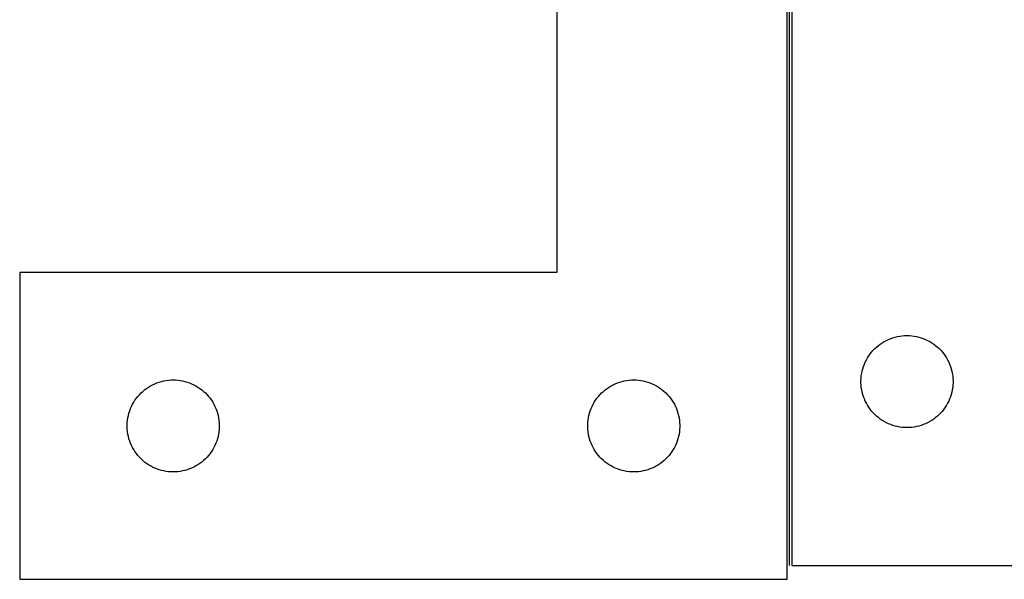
# Model space of a CAD drawing. Header units: millimetres. Extents: x 7 to 1493, y 7 to 489.
# Tile 4 of 7: x 804 to 1125, y 11 to 193. Entities that reach past the tile are written whole.
import ezdxf

# ---------------------------------------------------------------- set-up
doc = ezdxf.new("R2010")
doc.units = ezdxf.units.MM
doc.layers.add('COMMON', color=5, linetype='CONTINUOUS', true_color=0x0000ff)
doc.layers.add('CUT', color=7, linetype='CONTINUOUS', true_color=0x000000)

msp = doc.modelspace()

# ---------------------------------------------------------------- linework, layer by layer
at = {"layer": 'COMMON'}
msp.add_line((1054.672445, 15.027373), (1054.672445, 310.566673), dxfattribs=at)
at = {"layer": 'CUT'}
for p, q in [((1055.422445, 315.027373), (1055.422445, 15.027373)), ((978.922444, 310.566673), (978.922444, 110.566673)), ((1053.922444, 10.566673), (1053.922444, 310.566673)), ((978.922444, 110.566673), (803.922444, 110.566673)), ((803.922444, 110.566673), (803.922444, 10.566673)), ((1089.854164, 89.710208), (1090.614086, 89.848691)), ((1090.614086, 89.848691), (1091.38013, 89.947871)), ((1091.38013, 89.947871), (1092.150264, 90.007484)), ((1092.150264, 90.007484), (1092.922445, 90.027373)), ((1092.922445, 90.027373), (1093.694626, 90.007484)), ((1093.694626, 90.007484), (1094.46476, 89.947871)), ((1094.46476, 89.947871), (1095.230804, 89.848691)), ((1095.230804, 89.848691), (1095.990726, 89.710208)), ((1083.020163, 86.294352), (1083.613303, 86.78917)), ((1083.613303, 86.78917), (1084.231129, 87.252798)), ((1084.231129, 87.252798), (1084.872002, 87.684006)), ((1084.872002, 87.684006), (1085.534224, 88.081651)), ((1085.534224, 88.081651), (1086.216038, 88.444679)), ((1086.216038, 88.444679), (1086.915637, 88.772126)), ((1086.915637, 88.772126), (1087.631164, 89.063125)), ((1087.631164, 89.063125), (1088.360723, 89.316903)), ((1088.360723, 89.316903), (1089.102378, 89.532788)), ((1089.102378, 89.532788), (1089.854164, 89.710208)), ((1095.990726, 89.710208), (1096.742512, 89.532788)), ((1096.742512, 89.532788), (1097.484168, 89.316903)), ((1097.484168, 89.316903), (1098.213726, 89.063125)), ((1098.213726, 89.063125), (1098.929254, 88.772126)), ((1098.929254, 88.772126), (1099.628852, 88.444679)), ((1099.628852, 88.444679), (1100.310666, 88.081651)), ((1100.310666, 88.081651), (1100.972888, 87.684006)), ((1100.972888, 87.684006), (1101.613762, 87.252798)), ((1101.613762, 87.252798), (1102.231587, 86.78917)), ((1102.231587, 86.78917), (1102.824727, 86.294352)), ((1080.062726, 82.749265), (1080.47729, 83.401028)), ((1080.47729, 83.401028), (1080.924856, 84.030587)), ((1080.924856, 84.030587), (1081.404238, 84.63627)), ((1081.404238, 84.63627), (1081.914165, 85.216473)), ((1081.914165, 85.216473), (1082.453283, 85.769655)), ((1082.453283, 85.769655), (1083.020163, 86.294352)), ((1102.824727, 86.294352), (1103.391607, 85.769655)), ((1103.391607, 85.769655), (1103.930726, 85.216473)), ((1103.930726, 85.216473), (1104.440652, 84.63627)), ((1104.440652, 84.63627), (1104.920034, 84.030587)), ((1104.920034, 84.030587), (1105.3676, 83.401028)), ((1105.3676, 83.401028), (1105.782165, 82.749265)), ((1078.755107, 79.955508), (1079.027586, 80.678291)), ((1079.027586, 80.678291), (1079.336911, 81.386088)), ((1079.336911, 81.386088), (1079.682263, 82.077024)), ((1079.682263, 82.077024), (1080.062726, 82.749265)), ((1105.782165, 82.749265), (1106.162627, 82.077024)), ((1106.162627, 82.077024), (1106.507979, 81.386088)), ((1106.507979, 81.386088), (1106.817305, 80.678291)), ((1106.817305, 80.678291), (1107.089784, 79.955508)), ((1078.046605, 76.953348), (1078.165476, 77.716584)), ((1078.165476, 77.716584), (1078.32348, 78.472689)), ((1078.32348, 78.472689), (1078.520197, 79.219657)), ((1078.520197, 79.219657), (1078.755107, 79.955508)), ((1107.089784, 79.955508), (1107.324693, 79.219657)), ((1107.324693, 79.219657), (1107.521411, 78.472689)), ((1107.521411, 78.472689), (1107.679414, 77.716584)), ((1107.679414, 77.716584), (1107.798285, 76.953348)), ((846.534223, 73.620952), (847.216037, 73.983979)), ((847.216037, 73.983979), (847.915636, 74.311427)), ((847.915636, 74.311427), (848.631163, 74.602426)), ((848.631163, 74.602426), (849.360722, 74.856204)), ((849.360722, 74.856204), (850.102377, 75.072089)), ((850.102377, 75.072089), (850.854163, 75.249509)), ((850.854163, 75.249509), (851.614085, 75.387992)), ((851.614085, 75.387992), (852.380129, 75.487171)), ((852.380129, 75.487171), (853.150263, 75.546785)), ((853.150263, 75.546785), (853.922444, 75.566673)), ((853.922444, 75.566673), (854.694625, 75.546785)), ((854.694625, 75.546785), (855.464759, 75.487171)), ((855.464759, 75.487171), (856.230803, 75.387992)), ((856.230803, 75.387992), (856.990725, 75.249509)), ((856.990725, 75.249509), (857.742511, 75.072089)), ((857.742511, 75.072089), (858.484167, 74.856204)), ((858.484167, 74.856204), (859.213725, 74.602426)), ((859.213725, 74.602426), (859.929253, 74.311427)), ((859.929253, 74.311427), (860.628851, 73.983979)), ((860.628851, 73.983979), (861.310665, 73.620952)), ((996.534223, 73.620952), (997.216037, 73.983979)), ((997.216037, 73.983979), (997.915636, 74.311427)), ((997.915636, 74.311427), (998.631163, 74.602426)), ((998.631163, 74.602426), (999.360722, 74.856204)), ((999.360722, 74.856204), (1000.102377, 75.072089)), ((1000.102377, 75.072089), (1000.854163, 75.249509)), ((1000.854163, 75.249509), (1001.614085, 75.387992)), ((1001.614085, 75.387992), (1002.380129, 75.487171)), ((1002.380129, 75.487171), (1003.150263, 75.546785)), ((1003.150263, 75.546785), (1003.922444, 75.566673)), ((1003.922444, 75.566673), (1004.694625, 75.546785)), ((1004.694625, 75.546785), (1005.464759, 75.487171)), ((1005.464759, 75.487171), (1006.230803, 75.387992)), ((1006.230803, 75.387992), (1006.990725, 75.249509)), ((1006.990725, 75.249509), (1007.742511, 75.072089)), ((1007.742511, 75.072089), (1008.484167, 74.856204)), ((1008.484167, 74.856204), (1009.213725, 74.602426)), ((1009.213725, 74.602426), (1009.929253, 74.311427)), ((1009.929253, 74.311427), (1010.628851, 73.983979)), ((1010.628851, 73.983979), (1011.310665, 73.620952)), ((1077.927418, 75.413591), (1077.967182, 76.185005)), ((1077.927418, 74.641154), (1077.927418, 75.413591)), ((1077.967182, 73.869741), (1077.927418, 74.641154)), ((1077.967182, 76.185005), (1078.046605, 76.953348)), ((1078.046605, 73.101397), (1077.967182, 73.869741)), ((1107.798285, 76.953348), (1107.877708, 76.185005)), ((1107.877708, 73.869741), (1107.798285, 73.101397)), ((1107.877708, 76.185005), (1107.917472, 75.413591)), ((1107.917472, 74.641154), (1107.877708, 73.869741)), ((1107.917472, 75.413591), (1107.917472, 74.641154)), ((842.404237, 70.175571), (842.914164, 70.755773)), ((842.914164, 70.755773), (843.453282, 71.308956)), ((843.453282, 71.308956), (844.020162, 71.833652)), ((844.020162, 71.833652), (844.613302, 72.32847)), ((844.613302, 72.32847), (845.231128, 72.792098)), ((845.231128, 72.792098), (845.872001, 73.223307)), ((845.872001, 73.223307), (846.534223, 73.620952)), ((861.310665, 73.620952), (861.972887, 73.223307)), ((861.972887, 73.223307), (862.613761, 72.792098)), ((862.613761, 72.792098), (863.231586, 72.32847)), ((863.231586, 72.32847), (863.824726, 71.833652)), ((863.824726, 71.833652), (864.391606, 71.308956)), ((864.391606, 71.308956), (864.930725, 70.755773)), ((864.930725, 70.755773), (865.440651, 70.175571)), ((992.404237, 70.175571), (992.914164, 70.755773)), ((992.914164, 70.755773), (993.453282, 71.308956)), ((993.453282, 71.308956), (994.020162, 71.833652)), ((994.020162, 71.833652), (994.613302, 72.32847)), ((994.613302, 72.32847), (995.231128, 72.792098)), ((995.231128, 72.792098), (995.872001, 73.223307)), ((995.872001, 73.223307), (996.534223, 73.620952)), ((1011.310665, 73.620952), (1011.972887, 73.223307)), ((1011.972887, 73.223307), (1012.613761, 72.792098)), ((1012.613761, 72.792098), (1013.231586, 72.32847)), ((1013.231586, 72.32847), (1013.824726, 71.833652)), ((1013.824726, 71.833652), (1014.391606, 71.308956)), ((1014.391606, 71.308956), (1014.930725, 70.755773)), ((1014.930725, 70.755773), (1015.440651, 70.175571)), ((1078.165476, 72.338161), (1078.046605, 73.101397)), ((1078.32348, 71.582056), (1078.165476, 72.338161)), ((1078.520197, 70.835088), (1078.32348, 71.582056)), ((1078.755107, 70.099237), (1078.520197, 70.835088)), ((1107.324693, 70.835088), (1107.089784, 70.099237)), ((1107.521411, 71.582056), (1107.324693, 70.835088)), ((1107.679414, 72.338161), (1107.521411, 71.582056)), ((1107.798285, 73.101397), (1107.679414, 72.338161)), ((840.33691, 66.925389), (840.682262, 67.616324)), ((840.682262, 67.616324), (841.062725, 68.288565)), ((841.062725, 68.288565), (841.477289, 68.940329)), ((841.477289, 68.940329), (841.924855, 69.569887)), ((841.924855, 69.569887), (842.404237, 70.175571)), ((865.440651, 70.175571), (865.920033, 69.569887)), ((865.920033, 69.569887), (866.367599, 68.940329)), ((866.367599, 68.940329), (866.782164, 68.288565)), ((866.782164, 68.288565), (867.162626, 67.616324)), ((867.162626, 67.616324), (867.507978, 66.925389)), ((990.33691, 66.925389), (990.682262, 67.616324)), ((990.682262, 67.616324), (991.062725, 68.288565)), ((991.062725, 68.288565), (991.477289, 68.940329)), ((991.477289, 68.940329), (991.924855, 69.569887)), ((991.924855, 69.569887), (992.404237, 70.175571)), ((1015.440651, 70.175571), (1015.920033, 69.569887)), ((1015.920033, 69.569887), (1016.367599, 68.940329)), ((1016.367599, 68.940329), (1016.782164, 68.288565)), ((1016.782164, 68.288565), (1017.162626, 67.616324)), ((1017.162626, 67.616324), (1017.507978, 66.925389)), ((1079.027586, 69.376454), (1078.755107, 70.099237)), ((1079.336911, 68.668657), (1079.027586, 69.376454)), ((1079.682263, 67.977721), (1079.336911, 68.668657)), ((1080.062726, 67.305481), (1079.682263, 67.977721)), ((1106.162627, 67.977721), (1105.782165, 67.305481)), ((1106.507979, 68.668657), (1106.162627, 67.977721)), ((1106.817305, 69.376454), (1106.507979, 68.668657)), ((1107.089784, 70.099237), (1106.817305, 69.376454)), ((839.323479, 64.011989), (839.520196, 64.758958)), ((839.520196, 64.758958), (839.755106, 65.494809)), ((839.755106, 65.494809), (840.027585, 66.217592)), ((840.027585, 66.217592), (840.33691, 66.925389)), ((867.507978, 66.925389), (867.817304, 66.217592)), ((867.817304, 66.217592), (868.089783, 65.494809)), ((868.089783, 65.494809), (868.324692, 64.758958)), ((868.324692, 64.758958), (868.52141, 64.011989)), ((989.323479, 64.011989), (989.520196, 64.758958)), ((989.520196, 64.758958), (989.755106, 65.494809)), ((989.755106, 65.494809), (990.027585, 66.217592)), ((990.027585, 66.217592), (990.33691, 66.925389)), ((1017.507978, 66.925389), (1017.817304, 66.217592)), ((1017.817304, 66.217592), (1018.089783, 65.494809)), ((1018.089783, 65.494809), (1018.324692, 64.758958)), ((1018.324692, 64.758958), (1018.52141, 64.011989)), ((1080.47729, 66.653717), (1080.062726, 67.305481)), ((1080.924856, 66.024158), (1080.47729, 66.653717)), ((1081.404238, 65.418475), (1080.924856, 66.024158)), ((1081.914165, 64.838273), (1081.404238, 65.418475)), ((1082.453283, 64.28509), (1081.914165, 64.838273)), ((1083.020163, 63.760394), (1082.453283, 64.28509)), ((1103.391607, 64.28509), (1102.824727, 63.760394)), ((1103.930726, 64.838273), (1103.391607, 64.28509)), ((1104.440652, 65.418475), (1103.930726, 64.838273)), ((1104.920034, 66.024158), (1104.440652, 65.418475)), ((1105.3676, 66.653717), (1104.920034, 66.024158)), ((1105.782165, 67.305481), (1105.3676, 66.653717)), ((838.927417, 60.952892), (838.967181, 61.724305)), ((838.927417, 60.180455), (838.927417, 60.952892)), ((838.967181, 61.724305), (839.046604, 62.492649)), ((839.046604, 62.492649), (839.165475, 63.255885)), ((839.165475, 63.255885), (839.323479, 64.011989)), ((868.52141, 64.011989), (868.679413, 63.255885)), ((868.679413, 63.255885), (868.798284, 62.492649)), ((868.798284, 62.492649), (868.877707, 61.724305)), ((868.877707, 61.724305), (868.917471, 60.952892)), ((868.917471, 60.952892), (868.917471, 60.180455)), ((988.927417, 60.952892), (988.967181, 61.724305)), ((988.927417, 60.180455), (988.927417, 60.952892)), ((988.967181, 61.724305), (989.046604, 62.492649)), ((989.046604, 62.492649), (989.165475, 63.255885)), ((989.165475, 63.255885), (989.323479, 64.011989)), ((1018.52141, 64.011989), (1018.679413, 63.255885)), ((1018.679413, 63.255885), (1018.798284, 62.492649)), ((1018.798284, 62.492649), (1018.877707, 61.724305)), ((1018.877707, 61.724305), (1018.917471, 60.952892)), ((1018.917471, 60.952892), (1018.917471, 60.180455)), ((1083.613303, 63.265576), (1083.020163, 63.760394)), ((1084.231129, 62.801948), (1083.613303, 63.265576)), ((1084.872002, 62.370739), (1084.231129, 62.801948)), ((1085.534224, 61.973094), (1084.872002, 62.370739)), ((1086.216038, 61.610066), (1085.534224, 61.973094)), ((1086.915637, 61.282619), (1086.216038, 61.610066)), ((1087.631164, 60.99162), (1086.915637, 61.282619)), ((1088.360723, 60.737842), (1087.631164, 60.99162)), ((1098.213726, 60.99162), (1097.484168, 60.737842)), ((1098.929254, 61.282619), (1098.213726, 60.99162)), ((1099.628852, 61.610066), (1098.929254, 61.282619)), ((1100.310666, 61.973094), (1099.628852, 61.610066)), ((1100.972888, 62.370739), (1100.310666, 61.973094)), ((1101.613762, 62.801948), (1100.972888, 62.370739)), ((1102.231587, 63.265576), (1101.613762, 62.801948)), ((1102.824727, 63.760394), (1102.231587, 63.265576)), ((838.967181, 59.409041), (838.927417, 60.180455)), ((839.046604, 58.640698), (838.967181, 59.409041)), ((839.165475, 57.877462), (839.046604, 58.640698)), ((839.323479, 57.121357), (839.165475, 57.877462)), ((868.679413, 57.877462), (868.52141, 57.121357)), ((868.798284, 58.640698), (868.679413, 57.877462)), ((868.877707, 59.409041), (868.798284, 58.640698)), ((868.917471, 60.180455), (868.877707, 59.409041)), ((988.967181, 59.409041), (988.927417, 60.180455)), ((989.046604, 58.640698), (988.967181, 59.409041)), ((989.165475, 57.877462), (989.046604, 58.640698)), ((989.323479, 57.121357), (989.165475, 57.877462)), ((1018.679413, 57.877462), (1018.52141, 57.121357)), ((1018.798284, 58.640698), (1018.679413, 57.877462)), ((1018.877707, 59.409041), (1018.798284, 58.640698)), ((1018.917471, 60.180455), (1018.877707, 59.409041)), ((1089.102378, 60.521957), (1088.360723, 60.737842)), ((1089.854164, 60.344537), (1089.102378, 60.521957)), ((1090.614086, 60.206054), (1089.854164, 60.344537)), ((1091.38013, 60.106874), (1090.614086, 60.206054)), ((1092.150264, 60.047261), (1091.38013, 60.106874)), ((1092.922445, 60.027373), (1092.150264, 60.047261)), ((1093.694626, 60.047261), (1092.922445, 60.027373)), ((1094.46476, 60.106874), (1093.694626, 60.047261)), ((1095.230804, 60.206054), (1094.46476, 60.106874)), ((1095.990726, 60.344537), (1095.230804, 60.206054)), ((1096.742512, 60.521957), (1095.990726, 60.344537)), ((1097.484168, 60.737842), (1096.742512, 60.521957)), ((839.520196, 56.374389), (839.323479, 57.121357)), ((839.755106, 55.638538), (839.520196, 56.374389)), ((840.027585, 54.915755), (839.755106, 55.638538)), ((840.33691, 54.207957), (840.027585, 54.915755)), ((867.817304, 54.915755), (867.507978, 54.207957)), ((868.089783, 55.638538), (867.817304, 54.915755)), ((868.324692, 56.374389), (868.089783, 55.638538)), ((868.52141, 57.121357), (868.324692, 56.374389)), ((989.520196, 56.374389), (989.323479, 57.121357)), ((989.755106, 55.638538), (989.520196, 56.374389)), ((990.027585, 54.915755), (989.755106, 55.638538)), ((990.33691, 54.207957), (990.027585, 54.915755)), ((1017.817304, 54.915755), (1017.507978, 54.207957)), ((1018.089783, 55.638538), (1017.817304, 54.915755)), ((1018.324692, 56.374389), (1018.089783, 55.638538)), ((1018.52141, 57.121357), (1018.324692, 56.374389)), ((840.682262, 53.517022), (840.33691, 54.207957)), ((841.062725, 52.844781), (840.682262, 53.517022)), ((841.477289, 52.193017), (841.062725, 52.844781)), ((841.924855, 51.563459), (841.477289, 52.193017)), ((842.404237, 50.957776), (841.924855, 51.563459)), ((865.920033, 51.563459), (865.440651, 50.957776)), ((866.367599, 52.193017), (865.920033, 51.563459)), ((866.782164, 52.844781), (866.367599, 52.193017)), ((867.162626, 53.517022), (866.782164, 52.844781)), ((867.507978, 54.207957), (867.162626, 53.517022)), ((990.682262, 53.517022), (990.33691, 54.207957)), ((991.062725, 52.844781), (990.682262, 53.517022)), ((991.477289, 52.193017), (991.062725, 52.844781)), ((991.924855, 51.563459), (991.477289, 52.193017)), ((992.404237, 50.957776), (991.924855, 51.563459)), ((1015.920033, 51.563459), (1015.440651, 50.957776)), ((1016.367599, 52.193017), (1015.920033, 51.563459)), ((1016.782164, 52.844781), (1016.367599, 52.193017)), ((1017.162626, 53.517022), (1016.782164, 52.844781)), ((1017.507978, 54.207957), (1017.162626, 53.517022)), ((842.914164, 50.377573), (842.404237, 50.957776)), ((843.453282, 49.82439), (842.914164, 50.377573)), ((844.020162, 49.299694), (843.453282, 49.82439)), ((844.613302, 48.804876), (844.020162, 49.299694)), ((845.231128, 48.341248), (844.613302, 48.804876)), ((845.872001, 47.91004), (845.231128, 48.341248)), ((862.613761, 48.341248), (861.972887, 47.91004)), ((863.231586, 48.804876), (862.613761, 48.341248)), ((863.824726, 49.299694), (863.231586, 48.804876)), ((864.391606, 49.82439), (863.824726, 49.299694)), ((864.930725, 50.377573), (864.391606, 49.82439)), ((865.440651, 50.957776), (864.930725, 50.377573)), ((992.914164, 50.377573), (992.404237, 50.957776)), ((993.453282, 49.82439), (992.914164, 50.377573)), ((994.020162, 49.299694), (993.453282, 49.82439)), ((994.613302, 48.804876), (994.020162, 49.299694)), ((995.231128, 48.341248), (994.613302, 48.804876)), ((995.872001, 47.91004), (995.231128, 48.341248)), ((1012.613761, 48.341248), (1011.972887, 47.91004)), ((1013.231586, 48.804876), (1012.613761, 48.341248)), ((1013.824726, 49.299694), (1013.231586, 48.804876)), ((1014.391606, 49.82439), (1013.824726, 49.299694)), ((1014.930725, 50.377573), (1014.391606, 49.82439)), ((1015.440651, 50.957776), (1014.930725, 50.377573)), ((846.534223, 47.512395), (845.872001, 47.91004)), ((847.216037, 47.149367), (846.534223, 47.512395)), ((847.915636, 46.82192), (847.216037, 47.149367)), ((848.631163, 46.530921), (847.915636, 46.82192)), ((849.360722, 46.277143), (848.631163, 46.530921)), ((850.102377, 46.061257), (849.360722, 46.277143)), ((850.854163, 45.883838), (850.102377, 46.061257)), ((851.614085, 45.745355), (850.854163, 45.883838)), ((852.380129, 45.646175), (851.614085, 45.745355)), ((853.150263, 45.586562), (852.380129, 45.646175)), ((853.922444, 45.566673), (853.150263, 45.586562)), ((854.694625, 45.586562), (853.922444, 45.566673)), ((855.464759, 45.646175), (854.694625, 45.586562)), ((856.230803, 45.745355), (855.464759, 45.646175)), ((856.990725, 45.883838), (856.230803, 45.745355)), ((857.742511, 46.061257), (856.990725, 45.883838)), ((858.484167, 46.277143), (857.742511, 46.061257)), ((859.213725, 46.530921), (858.484167, 46.277143)), ((859.929253, 46.82192), (859.213725, 46.530921)), ((860.628851, 47.149367), (859.929253, 46.82192)), ((861.310665, 47.512395), (860.628851, 47.149367)), ((861.972887, 47.91004), (861.310665, 47.512395)), ((996.534223, 47.512395), (995.872001, 47.91004)), ((997.216037, 47.149367), (996.534223, 47.512395)), ((997.915636, 46.82192), (997.216037, 47.149367)), ((998.631163, 46.530921), (997.915636, 46.82192)), ((999.360722, 46.277143), (998.631163, 46.530921)), ((1000.102377, 46.061257), (999.360722, 46.277143)), ((1000.854163, 45.883838), (1000.102377, 46.061257)), ((1001.614085, 45.745355), (1000.854163, 45.883838)), ((1002.380129, 45.646175), (1001.614085, 45.745355)), ((1003.150263, 45.586562), (1002.380129, 45.646175)), ((1003.922444, 45.566673), (1003.150263, 45.586562)), ((1004.694625, 45.586562), (1003.922444, 45.566673)), ((1005.464759, 45.646175), (1004.694625, 45.586562)), ((1006.230803, 45.745355), (1005.464759, 45.646175)), ((1006.990725, 45.883838), (1006.230803, 45.745355)), ((1007.742511, 46.061257), (1006.990725, 45.883838)), ((1008.484167, 46.277143), (1007.742511, 46.061257)), ((1009.213725, 46.530921), (1008.484167, 46.277143)), ((1009.929253, 46.82192), (1009.213725, 46.530921)), ((1010.628851, 47.149367), (1009.929253, 46.82192)), ((1011.310665, 47.512395), (1010.628851, 47.149367)), ((1011.972887, 47.91004), (1011.310665, 47.512395)), ((1055.422445, 15.027373), (1130.422445, 15.027373)), ((803.922444, 10.566673), (1053.922444, 10.566673))]:
    msp.add_line(p, q, dxfattribs=at)

doc.saveas('drawing.dxf')
